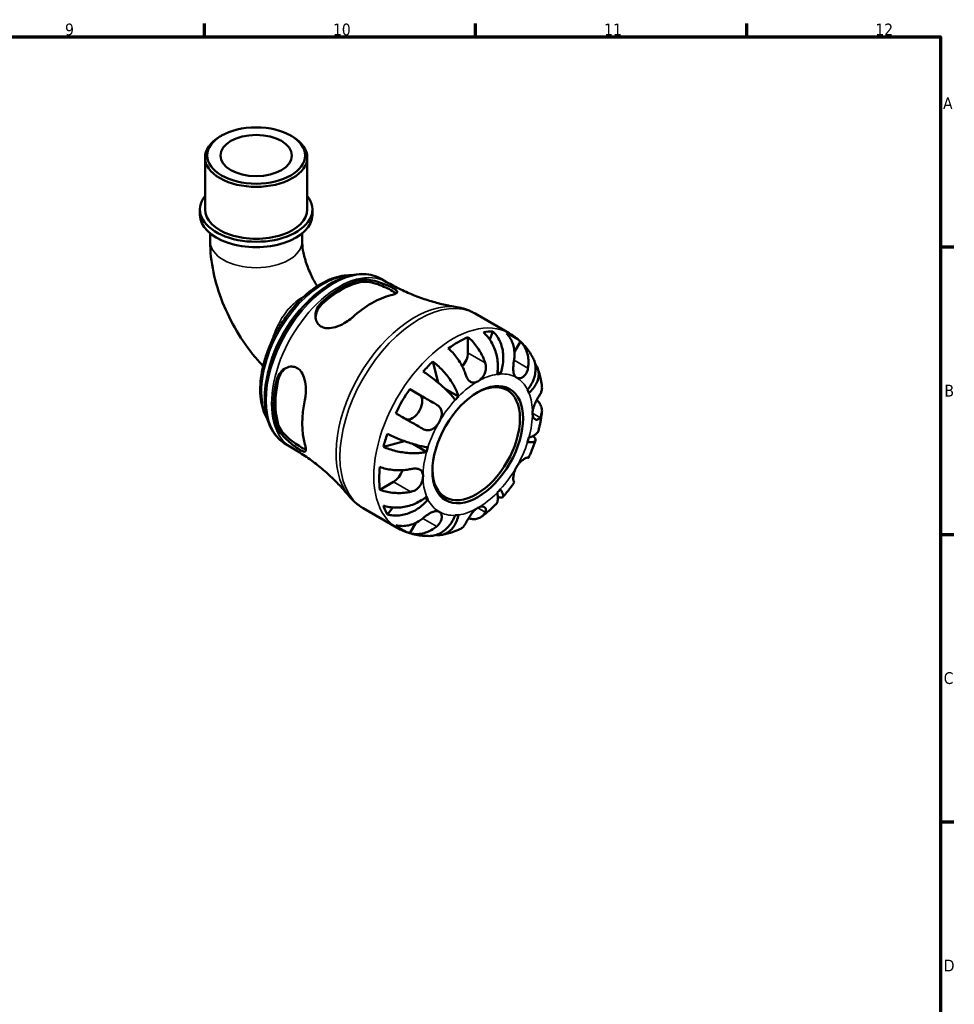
# Model space of a CAD drawing. Header units: millimetres. Extents: x 0 to 902, y -198 to 594.
# Tile 5 of 5: x 583 to 825, y 324 to 578. Entities that reach past the tile are written whole.
import ezdxf

# ---------------------------------------------------------------- set-up
doc = ezdxf.new("R2010")
doc.units = ezdxf.units.MM
for name, color, linetype, lineweight in [('Border (ANSI)', 7, 'Continuous', 70), ('Visible (ANSI)', 7, 'Continuous', 50), ('Visible Narrow (ANSI)', 7, 'Continuous', 35)]:
    doc.layers.add(name, color=color, linetype=linetype, lineweight=lineweight)
doc.styles.add('Note Text (ANSI)', font='tahoma.ttf')

# ---------------------------------------------------------------- blocks, each defined once
blk = doc.blocks.new('Borders Default Border')
at = {"layer": 'Border (ANSI)'}
for p, q in [((630.75, 574), (630.75, 577.45)), ((700.83, 574), (700.83, 577.45)), ((770.92, 574), (770.92, 577.45)), ((821, 519.75), (824.45, 519.75)), ((821, 445.5), (824.45, 445.5)), ((821, 371.25), (824.45, 371.25))]:
    blk.add_line(p, q, dxfattribs=at)
at = {"layer": 'Border (ANSI)', "flags": 128}
blk.add_lwpolyline([(20, 20), (20, 574), (821, 574), (821, 20), (20, 20)], dxfattribs=at)
at = {"layer": 'Border (ANSI)', "color": 230, "true_color": 0xff0080, "attachment_point": 7, "style": 'Note Text (ANSI)'}
for s, insert, char_height in [('9', (594.7, 574.34), 3.05), ('10', (663.96, 574.34), 3.048), ('11', (734.04, 574.4), 3.048), ('12', (804.13, 574.4), 3.048), ('A', (821.63, 555.35), 3.05), ('B', (821.99, 481.1), 3.05), ('C', (821.8, 406.8), 3.05), ('D', (821.81, 332.6), 3.05)]:
    blk.add_mtext(s, dxfattribs=dict(at, insert=insert, char_height=char_height))

msp = doc.modelspace()

# ---------------------------------------------------------------- linework, layer by layer
at = {"layer": 'Visible (ANSI)'}
for p, q in [((635.127, 548.488), (634.715, 548.249)), ((653.072, 548.488), (653.484, 548.249)), ((630.879, 529.462), (630.879, 542.886)), ((657.32, 529.462), (657.32, 542.886)), ((629.557, 528.073), (629.557, 529.462)), ((658.642, 528.073), (658.642, 529.462)), ((632.201, 523.258), (632.201, 521.234)), ((655.998, 523.258), (655.998, 521.234)), ((676.394, 511.514), (677.822, 510.691)), ((700.724, 502.522), (709.483, 497.479)), ((698.829, 496.456), (698.829, 492.375)), ((705.289, 497.935), (704.463, 495.841)), ((712.38, 495.332), (710.853, 492.687)), ((689.725, 490.144), (691.121, 484.707)), ((707.202, 486.937), (706.454, 487.368)), ((683.788, 483.029), (686.284, 481.58)), ((696.384, 481.108), (692.946, 483.087)), ((651.792, 468.791), (653.22, 467.968)), ((682.428, 469.593), (676.991, 468.087)), ((688.143, 466.834), (684.633, 468.855)), ((679.596, 459.062), (676.066, 457.029)), ((688.489, 454.525), (687.739, 454.957)), ((671.781, 452.26), (680.539, 447.217)), ((679.414, 452.449), (678.004, 450.677)), ((685.328, 448.477), (683.788, 445.808))]:
    msp.add_line(p, q, dxfattribs=at)
for centre, major_axis, ratio in [((644.099, 543.361), (-12.64, 0), 0.5758617), ((644.099, 543.361), (-9.254, 0), 0.5758617), ((701.375, 468.683), (-8.274, -14.368), 0.5780931)]:
    msp.add_ellipse(centre, major_axis=major_axis, ratio=ratio, dxfattribs=at)
for centre, major_axis, ratio, start_param, end_param in [((644.099, 542.886), (-13.22, 0), 0.5758617, 5.5016397, 10.2063236), ((644.099, 529.462), (-14.543, 0), 0.5758617, 5.8534856, 9.8544776), ((644.099, 529.462), (-13.22, 0), 0.5758617, 0, 3.1415927), ((644.099, 528.073), (-14.543, 0), 0.5758617, 0, 3.1415927), ((666.044, 489.028), (12.303, 21.364), 0.5780931, 0.4938685, 1.0730604), ((666.044, 489.028), (11.982, 20.807), 0.5780931, 0.4858806, 1.0810484), ((673.964, 484.468), (-12.676, -22.013), 0.5780931, 3.6442362, 4.2058781), ((696.284, 471.615), (14.381, 24.973), 0.5780931, 0.658216, 0.9087129), ((696.284, 471.615), (14.381, 24.973), 0.5780931, 0.3257538, 0.455777), ((696.284, 471.615), (14.381, 24.973), 0.5780931, 6.1560032, 6.4065), ((696.284, 490.909), (-1.797, -3.12), 0.5780931, 1.2267569, 2.3542608), ((696.284, 471.615), (14.381, 24.973), 0.5780931, 1.1111519, 1.2411751), ((701.375, 468.683), (9.981, 17.332), 0.5780931, 0.3587599, 0.4227708), ((666.044, 489.028), (12.303, 21.364), 0.5780931, 2.0646648, 2.6438568), ((666.044, 489.028), (11.982, 20.807), 0.5780931, 2.0566769, 2.6518447), ((700.965, 468.919), (7.985, 13.865), 0.5780931, 2.372156, 7.0526219), ((696.284, 471.615), (14.381, 24.973), 0.5780931, 1.4436142, 1.694111), ((684.484, 478.463), (1.797, 3.12), 0.5780931, 3.2058999, 6.2812516), ((701.375, 468.683), (-9.981, -17.332), 0.5780931, 4.2857507, 4.3497617), ((701.375, 468.683), (9.981, 17.332), 0.5780931, 5.8565471, 5.920558), ((673.964, 484.468), (-12.676, -22.013), 0.5780931, 5.2150325, 5.7766744), ((696.284, 471.615), (14.381, 24.973), 0.5780931, 1.8965501, 2.0265733), ((701.375, 468.683), (-9.981, -17.332), 0.5780931, 5.0711489, 5.1351598), ((701.375, 468.683), (9.981, 17.332), 0.5780931, 5.0711489, 5.1351598), ((696.284, 471.615), (14.381, 24.973), 0.5780931, 2.2290124, 2.4795092), ((679.596, 462.005), (-1.797, -3.12), 0.5780931, 0.7834645, 1.9182579), ((701.375, 468.683), (-9.981, -17.332), 0.5780931, 5.8565471, 5.920558), ((701.375, 468.683), (9.981, 17.332), 0.5780931, 4.2857507, 4.3497617), ((696.284, 471.615), (-14.381, -24.973), 0.5780931, 5.8235409, 5.9535641), ((701.375, 468.683), (-9.981, -17.332), 0.5780931, 0.3587599, 0.4227708), ((696.284, 471.615), (-14.381, -24.973), 0.5780931, 6.1560032, 6.4065)]:
    msp.add_ellipse(centre, major_axis=major_axis, ratio=ratio, start_param=start_param, end_param=end_param, dxfattribs=at)
for points, knots in [([(632.201, 521.234), (632.201, 518.558), (632.508, 515.889), (633.615, 510.606), (634.416, 507.992), (636.443, 502.894), (637.67, 500.409), (640.488, 495.661), (642.08, 493.399), (644.498, 490.495), (645.188, 489.717), (645.9, 488.966)], [3.1415927, 3.1415927, 3.1415927, 3.1415927, 3.410387, 3.410387, 3.6791813, 3.6791813, 3.9479756, 3.9479756, 4.2167699, 4.2167699, 4.3190831, 4.3190831, 4.3190831, 4.3190831]), ([(655.998, 521.234), (655.998, 520.592), (656.058, 519.806), (656.359, 517.978), (656.614, 516.923), (657.327, 514.722), (657.785, 513.576), (658.791, 511.483), (659.315, 510.533), (659.883, 509.622)], [3.14159265, 3.14159265, 3.14159265, 3.14159265, 3.34922836, 3.34922836, 3.5731642, 3.5731642, 3.79710004, 3.79710004, 3.98655824, 3.98655824, 3.98655824, 3.98655824]), ([(668.6, 512.424), (667.836, 512.453), (667.051, 512.397), (665.414, 512.116), (664.561, 511.883), (662.829, 511.242), (661.95, 510.832), (660.197, 509.849), (659.323, 509.275), (657.604, 507.981), (656.76, 507.261), (655.122, 505.696), (654.329, 504.852), (652.811, 503.06), (652.087, 502.114), (650.725, 500.142), (650.087, 499.117), (648.911, 497.015), (648.373, 495.937), (647.412, 493.753), (646.988, 492.647), (646.266, 490.434), (645.967, 489.327), (645.503, 487.138), (645.338, 486.055), (645.149, 483.942), (645.126, 482.911), (645.223, 480.928), (645.345, 479.975), (645.734, 478.179), (646.001, 477.335), (646.554, 476.059), (646.798, 475.589), (647.07, 475.148)], [7.3669746, 7.3669746, 7.3669746, 7.3669746, 7.5183277, 7.5183277, 7.6780318, 7.6780318, 7.8410908, 7.8410908, 8.0053292, 8.0053292, 8.1695987, 8.1695987, 8.3335325, 8.3335325, 8.4971157, 8.4971157, 8.6604561, 8.6604561, 8.823741, 8.823741, 8.9871163, 8.9871163, 9.1507583, 9.1507583, 9.3147728, 9.3147728, 9.4791016, 9.4791016, 9.6432847, 9.6432847, 9.8058934, 9.8058934, 9.9084041, 9.9084041, 9.9084041, 9.9084041]), ([(676.394, 511.514), (675.074, 512.274), (673.561, 512.691), (670.275, 512.827), (668.491, 512.512), (664.791, 511.165), (662.87, 510.095), (659.135, 507.316), (657.322, 505.602), (653.994, 501.719), (652.478, 499.552), (649.886, 494.981), (648.81, 492.577), (647.202, 487.761), (646.671, 485.35), (646.221, 480.746), (646.303, 478.555), (647.107, 474.629), (647.825, 472.887), (649.657, 470.358), (650.65, 469.448), (651.792, 468.791)], [5.4997209, 5.4997209, 5.4997209, 5.4997209, 5.7929356, 5.7929356, 6.1019464, 6.1019464, 6.4276795, 6.4276795, 6.7555425, 6.7555425, 7.0820997, 7.0820997, 7.4080963, 7.4080963, 7.7347334, 7.7347334, 8.0626536, 8.0626536, 8.3877728, 8.3877728, 8.6413135, 8.6413135, 8.6413135, 8.6413135]), ([(671.022, 511.211), (671.171, 511.245), (671.327, 511.272), (672, 511.353), (672.572, 511.341), (673.85, 511.185), (674.561, 511.027), (675.933, 510.628), (676.59, 510.397), (677.715, 509.954), (678.183, 509.753), (679.027, 509.362), (679.388, 509.179), (680.052, 508.799), (680.306, 508.616), (680.622, 508.25), (680.626, 508.075), (680.318, 507.759), (680.029, 507.614), (679.411, 507.411), (679.189, 507.348), (678.942, 507.288)], [-1.9566469, -1.9566469, -1.9566469, -1.9566469, -1.8907363, -1.8907363, -1.685466, -1.685466, -1.4592397, -1.4592397, -1.2519448, -1.2519448, -1.0855647, -1.0855647, -0.9191225, -0.9191225, -0.710223, -0.710223, -0.4527267, -0.4527267, -0.2140161, -0.2140161, -0.1042525, -0.1042525, -0.1042525, -0.1042525]), ([(671.022, 510.662), (671.539, 510.776), (672.187, 510.8), (673.596, 510.651), (674.357, 510.479), (675.742, 510.056), (676.464, 509.785), (677.813, 509.192), (678.441, 508.873), (679.443, 508.295), (679.869, 508.008), (680.164, 507.741), (680.178, 507.728), (680.192, 507.716)], [0.8533073, 0.8533073, 0.8533073, 0.8533073, 1.0825565, 1.0825565, 1.3118057, 1.3118057, 1.5244244, 1.5244244, 1.7370432, 1.7370432, 1.9496619, 1.9496619, 1.9602936, 1.9602936, 1.9602936, 1.9602936]), ([(677.822, 510.691), (679.016, 510.004), (680.236, 509.361), (682.7, 508.178), (683.944, 507.637), (686.431, 506.664), (687.672, 506.23), (690.125, 505.471), (691.336, 505.146), (693.704, 504.595), (694.86, 504.371), (695.977, 504.192)], [5.49972085, 5.49972085, 5.49972085, 5.49972085, 5.54305198, 5.54305198, 5.5863831, 5.5863831, 5.62971422, 5.62971422, 5.67304534, 5.67304534, 5.71637647, 5.71637647, 5.71637647, 5.71637647]), ([(668.986, 501.555), (668.82, 501.404), (668.645, 501.256), (667.968, 500.719), (667.422, 500.354), (666.127, 499.627), (665.365, 499.291), (663.893, 498.852), (663.182, 498.737), (662.011, 498.783), (661.54, 498.884), (660.738, 499.254), (660.411, 499.503), (659.841, 500.179), (659.632, 500.617), (659.385, 501.678), (659.397, 502.312), (659.7, 503.592), (660.008, 504.236), (660.635, 505.046), (660.841, 505.27), (661.066, 505.477)], [-1.976537, -1.976537, -1.976537, -1.976537, -1.9030487, -1.9030487, -1.7054356, -1.7054356, -1.457634, -1.457634, -1.2250225, -1.2250225, -1.0491036, -1.0491036, -0.8871083, -0.8871083, -0.6981528, -0.6981528, -0.4672574, -0.4672574, -0.2235738, -0.2235738, -0.1232095, -0.1232095, -0.1232095, -0.1232095]), ([(659.438, 501.643), (659.476, 502.156), (659.606, 502.694), (660.114, 503.848), (660.55, 504.448), (661.066, 504.928)], [0.47263663, 0.47263663, 0.47263663, 0.47263663, 0.65448666, 0.65448666, 0.88373584, 0.88373584, 0.88373584, 0.88373584]), ([(700.724, 502.522), (700.431, 502.691), (700.131, 502.849), (699.521, 503.142), (699.211, 503.277), (698.581, 503.524), (698.262, 503.635), (697.618, 503.835), (697.293, 503.922), (696.638, 504.075), (696.308, 504.139), (695.977, 504.192)], [5.49972085, 5.49972085, 5.49972085, 5.49972085, 5.54305198, 5.54305198, 5.5863831, 5.5863831, 5.62971422, 5.62971422, 5.67304534, 5.67304534, 5.71637647, 5.71637647, 5.71637647, 5.71637647]), ([(698.829, 496.456), (699.236, 496.126), (699.632, 495.752), (700.346, 494.997), (700.728, 494.546), (701.439, 493.584), (701.769, 493.073), (702.326, 492.106), (702.603, 491.561), (703.017, 490.601), (703.172, 490.191), (703.301, 489.8)], [0.17075309, 0.17075309, 0.17075309, 0.17075309, 0.33215152, 0.33215152, 0.49888818, 0.49888818, 0.66562485, 0.66562485, 0.83351137, 0.83351137, 0.95687373, 0.95687373, 0.95687373, 0.95687373]), ([(706.366, 486.856), (706.465, 487.355), (706.534, 487.923), (706.578, 489.088), (706.553, 489.685), (706.434, 490.78), (706.33, 491.379), (706.033, 492.556), (705.84, 493.134), (705.423, 494.158), (705.162, 494.697), (704.569, 495.709), (704.238, 496.182), (703.597, 496.969), (703.23, 497.358), (702.842, 497.698)], [4.0142509, 4.0142509, 4.0142509, 4.0142509, 4.1819549, 4.1819549, 4.3496588, 4.3496588, 4.5167189, 4.5167189, 4.6837789, 4.6837789, 4.8504333, 4.8504333, 5.0170876, 5.0170876, 5.1791816, 5.1791816, 5.1791816, 5.1791816]), ([(705.289, 497.935), (705.654, 497.593), (705.989, 497.201), (706.554, 496.406), (706.834, 495.929), (707.304, 494.905), (707.494, 494.359), (707.767, 493.321), (707.875, 492.735), (707.989, 491.54), (707.995, 490.932), (707.926, 489.818), (707.845, 489.211), (707.583, 488.025), (707.403, 487.446), (707.202, 486.937)], [0.1707461, 0.1707461, 0.1707461, 0.1707461, 0.33284, 0.33284, 0.4994944, 0.4994944, 0.6661487, 0.6661487, 0.8332087, 0.8332087, 1.0002688, 1.0002688, 1.1679728, 1.1679728, 1.3356767, 1.3356767, 1.3356767, 1.3356767]), ([(710.756, 490.522), (710.82, 490.932), (710.861, 491.362), (710.888, 492.364), (710.847, 492.933), (710.686, 493.938), (710.552, 494.467), (710.178, 495.462), (709.939, 495.928), (709.435, 496.703), (709.127, 497.085), (708.78, 497.421)], [4.42788405, 4.42788405, 4.42788405, 4.42788405, 4.5512464, 4.5512464, 4.71913293, 4.71913293, 4.88586959, 4.88586959, 5.05260626, 5.05260626, 5.21400469, 5.21400469, 5.21400469, 5.21400469]), ([(715.556, 491.266), (715.279, 491.758), (714.977, 492.242), (714.319, 493.185), (713.964, 493.644), (713.199, 494.527), (712.791, 494.952), (711.923, 495.759), (711.465, 496.14), (710.504, 496.851), (710.002, 497.18), (709.483, 497.479)], [5.1684042, 5.1684042, 5.1684042, 5.1684042, 5.23466753, 5.23466753, 5.30093086, 5.30093086, 5.36719419, 5.36719419, 5.43345752, 5.43345752, 5.49972085, 5.49972085, 5.49972085, 5.49972085]), ([(698.21, 486.868), (698.081, 487.259), (697.926, 487.67), (697.512, 488.629), (697.235, 489.175), (696.678, 490.141), (696.348, 490.652), (695.637, 491.614), (695.255, 492.066), (694.541, 492.82), (694.144, 493.194), (693.738, 493.524)], [4.42788405, 4.42788405, 4.42788405, 4.42788405, 4.5512464, 4.5512464, 4.71913293, 4.71913293, 4.88586959, 4.88586959, 5.05260626, 5.05260626, 5.21400469, 5.21400469, 5.21400469, 5.21400469]), ([(712.38, 495.332), (712.727, 494.996), (713.035, 494.613), (713.539, 493.838), (713.778, 493.373), (714.152, 492.378), (714.286, 491.849), (714.447, 490.843), (714.488, 490.275), (714.461, 489.273), (714.42, 488.843), (714.356, 488.433)], [0.17075309, 0.17075309, 0.17075309, 0.17075309, 0.33215152, 0.33215152, 0.49888818, 0.49888818, 0.66562485, 0.66562485, 0.83351137, 0.83351137, 0.95687373, 0.95687373, 0.95687373, 0.95687373]), ([(714.261, 482.841), (714.601, 483.269), (714.935, 483.759), (715.495, 484.771), (715.723, 485.293), (716.05, 486.257), (716.18, 486.786), (716.319, 487.834), (716.329, 488.353), (716.253, 489.276), (716.16, 489.765), (715.89, 490.597), (715.733, 490.949), (715.556, 491.265)], [4.0142509, 4.0142509, 4.0142509, 4.0142509, 4.18195485, 4.18195485, 4.34965881, 4.34965881, 4.51671888, 4.51671888, 4.68377895, 4.68377895, 4.85043327, 4.85043327, 4.98324926, 4.98324926, 4.98324926, 4.98324926]), ([(649.338, 485.163), (649.382, 485.361), (649.437, 485.553), (649.702, 486.327), (649.998, 486.857), (650.771, 487.807), (651.263, 488.207), (652.295, 488.721), (652.823, 488.853), (653.769, 488.836), (654.178, 488.738), (654.94, 488.352), (655.279, 488.071), (655.942, 487.272), (656.228, 486.723), (656.706, 485.364), (656.86, 484.526), (656.983, 482.881), (656.965, 482.075), (656.833, 480.954), (656.777, 480.612), (656.706, 480.285)], [-1.9566469, -1.9566469, -1.9566469, -1.9566469, -1.8907363, -1.8907363, -1.685466, -1.685466, -1.4592397, -1.4592397, -1.2519448, -1.2519448, -1.0855647, -1.0855647, -0.9191225, -0.9191225, -0.710223, -0.710223, -0.4527267, -0.4527267, -0.2140161, -0.2140161, -0.1042525, -0.1042525, -0.1042525, -0.1042525]), ([(649.813, 485.437), (649.971, 486.125), (650.274, 486.803), (651.022, 487.826), (651.427, 488.21), (651.856, 488.501)], [0.85330732, 0.85330732, 0.85330732, 0.85330732, 1.0825565, 1.0825565, 1.26564699, 1.26564699, 1.26564699, 1.26564699]), ([(689.725, 490.144), (690.154, 489.828), (690.584, 489.476), (691.374, 488.774), (691.806, 488.359), (692.637, 487.485), (693.037, 487.025), (693.732, 486.162), (694.091, 485.679), (694.746, 484.708), (695.042, 484.22), (695.526, 483.335), (695.759, 482.857), (696.138, 481.936), (696.285, 481.493), (696.384, 481.108)], [0.1707461, 0.1707461, 0.1707461, 0.1707461, 0.33284, 0.33284, 0.4994944, 0.4994944, 0.6661487, 0.6661487, 0.8332087, 0.8332087, 1.0002688, 1.0002688, 1.1679728, 1.1679728, 1.3356767, 1.3356767, 1.3356767, 1.3356767]), ([(703.301, 489.8), (703.302, 489.796), (703.304, 489.792), (703.367, 489.597), (703.415, 489.401), (703.475, 489.023), (703.49, 488.843), (703.495, 488.441), (703.478, 488.219), (703.377, 487.615), (703.255, 487.244), (702.888, 486.497), (702.636, 486.137), (702.046, 485.496), (701.712, 485.228), (701.375, 485.034)], [-0.58332629, -0.58332629, -0.58332629, -0.58332629, -0.58206847, -0.58206847, -0.51861604, -0.51861604, -0.4628074, -0.4628074, -0.39473272, -0.39473272, -0.27692423, -0.27692423, -0.14288351, -0.14288351, 0, 0, 0, 0]), ([(711.375, 486.003), (711.245, 486.079), (711.13, 486.178), (710.925, 486.43), (710.837, 486.585), (710.67, 487.014), (710.608, 487.309), (710.546, 487.951), (710.542, 488.289), (710.567, 488.893), (710.585, 489.147), (710.635, 489.651), (710.665, 489.899), (710.717, 490.271), (710.736, 490.398), (710.756, 490.522)], [0, 0, 0, 0, 0.07774953, 0.07774953, 0.16081914, 0.16081914, 0.27783798, 0.27783798, 0.3882896, 0.3882896, 0.46542959, 0.46542959, 0.54035429, 0.54035429, 0.57953204, 0.57953204, 0.57953204, 0.57953204]), ([(714.356, 488.433), (714.335, 488.301), (714.308, 488.17), (714.218, 487.812), (714.142, 487.592), (713.951, 487.17), (713.835, 486.971), (713.519, 486.545), (713.308, 486.341), (712.795, 485.99), (712.492, 485.876), (711.897, 485.81), (711.613, 485.865), (711.375, 486.003)], [-0.58004807, -0.58004807, -0.58004807, -0.58004807, -0.5384523, -0.5384523, -0.46383793, -0.46383793, -0.3862639, -0.3862639, -0.27840269, -0.27840269, -0.14277912, -0.14277912, 0, 0, 0, 0]), ([(716.163, 489.664), (716.246, 489.555), (716.323, 489.447), (716.609, 489.002), (716.797, 488.613), (717.047, 487.8), (717.111, 487.375), (717.127, 486.584), (717.082, 486.144), (716.867, 485.264), (716.696, 484.825), (716.292, 484.034), (716.02, 483.609), (715.369, 482.796), (714.99, 482.408), (714.607, 482.073)], [0.2794445, 0.2794445, 0.2794445, 0.2794445, 0.33284, 0.33284, 0.4994944, 0.4994944, 0.6661487, 0.6661487, 0.8332087, 0.8332087, 1.0002688, 1.0002688, 1.1679728, 1.1679728, 1.3356767, 1.3356767, 1.3356767, 1.3356767]), ([(717.955, 483.733), (717.916, 484.047), (717.87, 484.361), (717.766, 484.988), (717.707, 485.301), (717.576, 485.925), (717.504, 486.237), (717.345, 486.858), (717.258, 487.168), (717.07, 487.785), (716.968, 488.092), (716.858, 488.398)], [4.84695925, 4.84695925, 4.84695925, 4.84695925, 4.88621905, 4.88621905, 4.92547885, 4.92547885, 4.96473866, 4.96473866, 5.00399846, 5.00399846, 5.04325827, 5.04325827, 5.04325827, 5.04325827]), ([(695.548, 480.226), (695.347, 480.504), (695.089, 480.83), (694.492, 481.522), (694.153, 481.887), (693.482, 482.574), (693.088, 482.959), (692.249, 483.736), (691.804, 484.129), (690.966, 484.841), (690.495, 485.225), (689.541, 485.971), (689.058, 486.331), (688.192, 486.952), (687.73, 487.27), (687.279, 487.564)], [4.0142509, 4.0142509, 4.0142509, 4.0142509, 4.1819549, 4.1819549, 4.3496588, 4.3496588, 4.5167189, 4.5167189, 4.6837789, 4.6837789, 4.8504333, 4.8504333, 5.0170876, 5.0170876, 5.1791816, 5.1791816, 5.1791816, 5.1791816]), ([(701.375, 485.034), (701.168, 484.915), (700.962, 484.825), (700.539, 484.704), (700.324, 484.681), (699.822, 484.727), (699.549, 484.841), (699.127, 485.183), (698.968, 485.36), (698.73, 485.707), (698.643, 485.854), (698.488, 486.157), (698.418, 486.311), (698.303, 486.6), (698.255, 486.732), (698.21, 486.868)], [0, 0, 0, 0, 0.08783311, 0.08783311, 0.18435408, 0.18435408, 0.32279749, 0.32279749, 0.41754463, 0.41754463, 0.47774931, 0.47774931, 0.53276241, 0.53276241, 0.57681269, 0.57681269, 0.57681269, 0.57681269]), ([(717.443, 481.593), (717.588, 481.825), (717.711, 482.074), (717.92, 482.672), (717.977, 483.023), (717.979, 483.471), (717.971, 483.601), (717.955, 483.733)], [4.42788405, 4.42788405, 4.42788405, 4.42788405, 4.5512464, 4.5512464, 4.71913293, 4.71913293, 4.78439088, 4.78439088, 4.78439088, 4.78439088]), ([(683.788, 483.029), (684.253, 482.761), (684.738, 482.481), (685.663, 481.948), (686.186, 481.646), (687.235, 481.04), (687.761, 480.736), (688.713, 480.186), (689.226, 479.89), (690.081, 479.395), (690.433, 479.192), (690.756, 479.005)], [0.17075309, 0.17075309, 0.17075309, 0.17075309, 0.33215152, 0.33215152, 0.49888818, 0.49888818, 0.66562485, 0.66562485, 0.83351137, 0.83351137, 0.95687373, 0.95687373, 0.95687373, 0.95687373]), ([(715.517, 476.827), (715.517, 477.056), (715.54, 477.297), (715.634, 477.818), (715.709, 478.096), (715.946, 478.805), (716.133, 479.232), (716.478, 479.929), (716.624, 480.201), (716.875, 480.647), (716.979, 480.825), (717.179, 481.163), (717.274, 481.32), (717.39, 481.507), (717.417, 481.551), (717.443, 481.593)], [-2.49913258, -2.49913258, -2.49913258, -2.49913258, -2.41505436, -2.41505436, -2.32384732, -2.32384732, -2.1841143, -2.1841143, -2.08674766, -2.08674766, -2.01440674, -2.01440674, -1.93994266, -1.93994266, -1.91637503, -1.91637503, -1.91637503, -1.91637503]), ([(690.756, 479.005), (690.86, 478.945), (690.96, 478.879), (691.225, 478.682), (691.378, 478.54), (691.648, 478.22), (691.762, 478.041), (691.974, 477.58), (692.045, 477.289), (692.094, 476.591), (692.041, 476.183), (691.802, 475.333), (691.613, 474.898), (691.375, 474.486)], [-0.58004807, -0.58004807, -0.58004807, -0.58004807, -0.5384523, -0.5384523, -0.46383793, -0.46383793, -0.3862639, -0.3862639, -0.27840269, -0.27840269, -0.14277912, -0.14277912, 0, 0, 0, 0]), ([(716.627, 480.202), (716.895, 479.953), (717.123, 479.694), (717.513, 479.149), (717.693, 478.814), (717.927, 478.129), (717.98, 477.779), (717.977, 477.137), (717.92, 476.785), (717.711, 476.188), (717.588, 475.938), (717.443, 475.706)], [0.19206451, 0.19206451, 0.19206451, 0.19206451, 0.33215152, 0.33215152, 0.49888818, 0.49888818, 0.66562485, 0.66562485, 0.83351137, 0.83351137, 0.95687373, 0.95687373, 0.95687373, 0.95687373]), ([(687.156, 472.77), (686.833, 472.957), (686.481, 473.16), (685.626, 473.654), (685.113, 473.951), (684.161, 474.501), (683.635, 474.804), (682.586, 475.41), (682.063, 475.712), (681.138, 476.245), (680.653, 476.525), (680.188, 476.793)], [4.42788405, 4.42788405, 4.42788405, 4.42788405, 4.5512464, 4.5512464, 4.71913293, 4.71913293, 4.88586959, 4.88586959, 5.05260626, 5.05260626, 5.21400469, 5.21400469, 5.21400469, 5.21400469]), ([(717.443, 475.706), (717.39, 475.621), (717.333, 475.543), (717.185, 475.371), (717.09, 475.288), (716.884, 475.16), (716.772, 475.12), (716.494, 475.089), (716.331, 475.129), (715.991, 475.342), (715.826, 475.544), (715.585, 476.091), (715.517, 476.438), (715.517, 476.827)], [-0.57647647, -0.57647647, -0.57647647, -0.57647647, -0.52968676, -0.52968676, -0.46054026, -0.46054026, -0.38562403, -0.38562403, -0.27730827, -0.27730827, -0.14258086, -0.14258086, 0, 0, 0, 0]), ([(717.071, 472.373), (717.152, 472.689), (717.229, 473.004), (717.375, 473.637), (717.444, 473.954), (717.572, 474.589), (717.631, 474.906), (717.741, 475.542), (717.791, 475.86), (717.883, 476.497), (717.923, 476.815), (717.96, 477.134)], [4.37516553, 4.37516553, 4.37516553, 4.37516553, 4.41479536, 4.41479536, 4.4544252, 4.4544252, 4.49405504, 4.49405504, 4.53368488, 4.53368488, 4.57331471, 4.57331471, 4.57331471, 4.57331471]), ([(656.706, 468.774), (656.754, 468.61), (656.795, 468.455), (656.921, 467.92), (656.965, 467.606), (656.947, 467.079), (656.857, 466.913), (656.5, 466.832), (656.244, 466.902), (655.617, 467.217), (655.294, 467.411), (654.571, 467.894), (654.191, 468.165), (653.32, 468.828), (652.835, 469.221), (651.792, 470.147), (651.248, 470.685), (650.29, 471.81), (649.885, 472.398), (649.496, 473.201), (649.405, 473.43), (649.338, 473.652)], [-1.976537, -1.976537, -1.976537, -1.976537, -1.9030487, -1.9030487, -1.7054356, -1.7054356, -1.457634, -1.457634, -1.2250225, -1.2250225, -1.0491036, -1.0491036, -0.8871083, -0.8871083, -0.6981528, -0.6981528, -0.4672574, -0.4672574, -0.2235738, -0.2235738, -0.1232095, -0.1232095, -0.1232095, -0.1232095]), ([(656.957, 467.456), (656.937, 467.462), (656.916, 467.469), (656.534, 467.59), (656.071, 467.813), (655.57, 468.102), (655.069, 468.391), (654.478, 468.774), (653.29, 469.645), (652.693, 470.134), (651.635, 471.124), (651.106, 471.697), (650.274, 472.845), (649.971, 473.42), (649.813, 473.926)], [-0.2249134, -0.2249134, -0.2249134, -0.2249134, -0.2126187, -0.2126187, 0, 0, 0, 0.2126187, 0.2126187, 0.4252375, 0.4252375, 0.6544867, 0.6544867, 0.8837358, 0.8837358, 0.8837358, 0.8837358]), ([(691.375, 474.486), (691.245, 474.262), (691.102, 474.046), (690.782, 473.626), (690.604, 473.426), (690.149, 472.995), (689.864, 472.789), (689.277, 472.503), (688.983, 472.42), (688.472, 472.378), (688.262, 472.389), (687.85, 472.467), (687.651, 472.53), (687.354, 472.662), (687.254, 472.713), (687.156, 472.77)], [0, 0, 0, 0, 0.07774953, 0.07774953, 0.16081914, 0.16081914, 0.27783798, 0.27783798, 0.3882896, 0.3882896, 0.46542959, 0.46542959, 0.54035429, 0.54035429, 0.57953204, 0.57953204, 0.57953204, 0.57953204]), ([(678.004, 471.499), (678.484, 471.257), (678.991, 471.016), (679.962, 470.577), (680.516, 470.339), (681.639, 469.886), (682.207, 469.67), (683.243, 469.3), (683.805, 469.111), (684.897, 468.772), (685.427, 468.622), (686.356, 468.382), (686.842, 468.27), (687.738, 468.097), (688.149, 468.036), (688.489, 468)], [0.1707461, 0.1707461, 0.1707461, 0.1707461, 0.33284, 0.33284, 0.4994944, 0.4994944, 0.6661487, 0.6661487, 0.8332087, 0.8332087, 1.0002688, 1.0002688, 1.1679728, 1.1679728, 1.3356767, 1.3356767, 1.3356767, 1.3356767]), ([(715.631, 470.907), (715.777, 470.773), (715.907, 470.64), (716.16, 470.331), (716.253, 470.166), (716.329, 469.896), (716.319, 469.767), (716.18, 469.558), (716.05, 469.477), (715.723, 469.37), (715.495, 469.333), (714.935, 469.313), (714.601, 469.33), (714.261, 469.366)], [0.38588144, 0.38588144, 0.38588144, 0.38588144, 0.49949435, 0.49949435, 0.66614868, 0.66614868, 0.83320875, 0.83320875, 1.00026882, 1.00026882, 1.16797277, 1.16797277, 1.33567673, 1.33567673, 1.33567673, 1.33567673]), ([(714.607, 470.532), (714.99, 470.638), (715.369, 470.776), (716.02, 471.099), (716.292, 471.284), (716.696, 471.653), (716.867, 471.871), (717.015, 472.192), (717.047, 472.282), (717.07, 472.373)], [4.0142509, 4.0142509, 4.0142509, 4.0142509, 4.18195485, 4.18195485, 4.34965881, 4.34965881, 4.51671888, 4.51671888, 4.57987548, 4.57987548, 4.57987548, 4.57987548]), ([(688.143, 466.834), (687.76, 466.728), (687.303, 466.634), (686.317, 466.504), (685.788, 466.467), (684.78, 466.446), (684.21, 466.458), (683.042, 466.541), (682.444, 466.611), (681.349, 466.782), (680.751, 466.898), (679.578, 467.18), (679.003, 467.346), (678, 467.679), (677.48, 467.875), (676.991, 468.087)], [4.0142509, 4.0142509, 4.0142509, 4.0142509, 4.1819549, 4.1819549, 4.3496588, 4.3496588, 4.5167189, 4.5167189, 4.6837789, 4.6837789, 4.8504333, 4.8504333, 5.0170876, 5.0170876, 5.1791816, 5.1791816, 5.1791816, 5.1791816]), ([(714.476, 465.237), (714.615, 465.532), (714.751, 465.828), (715.015, 466.424), (715.143, 466.723), (715.393, 467.323), (715.515, 467.624), (715.75, 468.229), (715.864, 468.532), (716.084, 469.141), (716.191, 469.446), (716.293, 469.752)], [4.07012401, 4.07012401, 4.07012401, 4.07012401, 4.10904643, 4.10904643, 4.14796885, 4.14796885, 4.18689128, 4.18689128, 4.2258137, 4.2258137, 4.26473612, 4.26473612, 4.26473612, 4.26473612]), ([(667.954, 455.528), (667.238, 456.405), (666.464, 457.292), (664.799, 459.064), (663.91, 459.948), (662.022, 461.688), (661.024, 462.545), (658.934, 464.206), (657.842, 465.011), (655.581, 466.549), (654.414, 467.281), (653.22, 467.968)], [2.14147258, 2.14147258, 2.14147258, 2.14147258, 2.18480371, 2.18480371, 2.22813483, 2.22813483, 2.27146595, 2.27146595, 2.31479708, 2.31479708, 2.3581282, 2.3581282, 2.3581282, 2.3581282]), ([(676.066, 462.915), (676.556, 462.729), (677.078, 462.573), (678.089, 462.333), (678.671, 462.229), (679.86, 462.095), (680.468, 462.064), (681.583, 462.065), (682.194, 462.098), (683.232, 462.219), (683.665, 462.289), (684.068, 462.373)], [0.17075309, 0.17075309, 0.17075309, 0.17075309, 0.33215152, 0.33215152, 0.49888818, 0.49888818, 0.66562485, 0.66562485, 0.83351137, 0.83351137, 0.95687373, 0.95687373, 0.95687373, 0.95687373]), ([(711.375, 462.88), (711.505, 463.104), (711.648, 463.32), (711.966, 463.74), (712.141, 463.942), (712.575, 464.386), (712.834, 464.606), (713.314, 464.954), (713.53, 465.083), (713.846, 465.237), (713.96, 465.28), (714.15, 465.331), (714.225, 465.339), (714.311, 465.329), (714.336, 465.321), (714.356, 465.309)], [0, 0, 0, 0, 0.07774953, 0.07774953, 0.16081914, 0.16081914, 0.27783798, 0.27783798, 0.3882896, 0.3882896, 0.46542959, 0.46542959, 0.54035429, 0.54035429, 0.57953204, 0.57953204, 0.57953204, 0.57953204]), ([(714.356, 465.309), (714.42, 465.271), (714.461, 465.247), (714.488, 465.229), (714.447, 465.252), (714.352, 465.306), (714.335, 465.315), (714.317, 465.326)], [4.42788405, 4.42788405, 4.42788405, 4.42788405, 4.5512464, 4.5512464, 4.71913293, 4.71913293, 4.74980601, 4.74980601, 4.74980601, 4.74980601]), ([(684.068, 462.373), (684.217, 462.404), (684.364, 462.429), (684.724, 462.479), (684.933, 462.497), (685.35, 462.503), (685.555, 462.49), (686.021, 462.412), (686.262, 462.328), (686.717, 462.048), (686.905, 461.833), (687.168, 461.273), (687.233, 460.928), (687.233, 460.539)], [-0.57647647, -0.57647647, -0.57647647, -0.57647647, -0.52968676, -0.52968676, -0.46054026, -0.46054026, -0.38562403, -0.38562403, -0.27730827, -0.27730827, -0.14258086, -0.14258086, 0, 0, 0, 0]), ([(687.233, 460.539), (687.233, 460.31), (687.21, 460.068), (687.113, 459.549), (687.035, 459.274), (686.766, 458.582), (686.539, 458.179), (686.043, 457.569), (685.812, 457.346), (685.366, 457.012), (685.164, 456.89), (684.738, 456.683), (684.514, 456.6), (684.213, 456.519), (684.141, 456.502), (684.068, 456.487)], [-2.49913258, -2.49913258, -2.49913258, -2.49913258, -2.41505436, -2.41505436, -2.32384732, -2.32384732, -2.1841143, -2.1841143, -2.08674766, -2.08674766, -2.01440674, -2.01440674, -1.93994266, -1.93994266, -1.91637503, -1.91637503, -1.91637503, -1.91637503]), ([(710.756, 459.074), (710.735, 459.086), (710.715, 459.106), (710.662, 459.18), (710.632, 459.251), (710.584, 459.445), (710.565, 459.568), (710.542, 459.921), (710.547, 460.168), (710.614, 460.799), (710.69, 461.193), (710.95, 462.032), (711.137, 462.467), (711.375, 462.88)], [-0.58004807, -0.58004807, -0.58004807, -0.58004807, -0.5384523, -0.5384523, -0.46383793, -0.46383793, -0.3862639, -0.3862639, -0.27840269, -0.27840269, -0.14277912, -0.14277912, 0, 0, 0, 0]), ([(707.875, 455.172), (708.089, 455.413), (708.3, 455.658), (708.717, 456.153), (708.922, 456.403), (709.328, 456.909), (709.528, 457.165), (709.923, 457.681), (710.118, 457.942), (710.501, 458.468), (710.69, 458.734), (710.876, 459.002)], [3.58926113, 3.58926113, 3.58926113, 3.58926113, 3.62818263, 3.62818263, 3.66710412, 3.66710412, 3.70602562, 3.70602562, 3.74494712, 3.74494712, 3.78386862, 3.78386862, 3.78386862, 3.78386862]), ([(710.876, 459.002), (710.876, 459.002), (710.875, 459.003), (710.861, 459.011), (710.82, 459.036), (710.756, 459.074)], [0.80819257, 0.80819257, 0.80819257, 0.80819257, 0.83351137, 0.83351137, 0.95687373, 0.95687373, 0.95687373, 0.95687373]), ([(667.954, 455.528), (668.166, 455.268), (668.387, 455.016), (668.847, 454.526), (669.086, 454.288), (669.582, 453.831), (669.839, 453.611), (670.368, 453.191), (670.64, 452.99), (671.2, 452.609), (671.487, 452.429), (671.781, 452.26)], [2.14147258, 2.14147258, 2.14147258, 2.14147258, 2.18480371, 2.18480371, 2.22813483, 2.22813483, 2.27146595, 2.27146595, 2.31479708, 2.31479708, 2.3581282, 2.3581282, 2.3581282, 2.3581282]), ([(684.068, 456.487), (683.665, 456.403), (683.232, 456.333), (682.194, 456.212), (681.583, 456.179), (680.468, 456.178), (679.86, 456.208), (678.671, 456.343), (678.089, 456.447), (677.078, 456.687), (676.556, 456.843), (676.066, 457.029)], [4.42788405, 4.42788405, 4.42788405, 4.42788405, 4.5512464, 4.5512464, 4.71913293, 4.71913293, 4.88586959, 4.88586959, 5.05260626, 5.05260626, 5.21400469, 5.21400469, 5.21400469, 5.21400469]), ([(676.991, 452.922), (677.48, 452.757), (678, 452.634), (679.003, 452.474), (679.578, 452.424), (680.751, 452.417), (681.349, 452.461), (682.444, 452.612), (683.042, 452.734), (684.21, 453.065), (684.78, 453.274), (685.788, 453.718), (686.317, 453.995), (687.303, 454.614), (687.76, 454.958), (688.143, 455.292)], [0.1707461, 0.1707461, 0.1707461, 0.1707461, 0.33284, 0.33284, 0.4994944, 0.4994944, 0.6661487, 0.6661487, 0.8332087, 0.8332087, 1.0002688, 1.0002688, 1.1679728, 1.1679728, 1.3356767, 1.3356767, 1.3356767, 1.3356767]), ([(705.993, 453.188), (706.061, 453.255), (706.125, 453.329), (706.33, 453.621), (706.434, 453.879), (706.553, 454.417), (706.578, 454.746), (706.534, 455.474), (706.465, 455.873), (706.366, 456.258)], [0.76929191, 0.76929191, 0.76929191, 0.76929191, 0.83320875, 0.83320875, 1.00026882, 1.00026882, 1.16797277, 1.16797277, 1.33567673, 1.33567673, 1.33567673, 1.33567673]), ([(707.202, 457.14), (707.403, 456.862), (707.583, 456.58), (707.845, 456.082), (707.926, 455.865), (707.995, 455.525), (707.989, 455.371), (707.875, 455.142), (707.767, 455.068), (707.494, 454.996), (707.304, 454.992), (706.913, 455.053), (706.737, 455.096), (706.553, 455.153)], [4.0142509, 4.0142509, 4.0142509, 4.0142509, 4.18195485, 4.18195485, 4.34965881, 4.34965881, 4.51671888, 4.51671888, 4.68377895, 4.68377895, 4.85043327, 4.85043327, 4.9609653, 4.9609653, 4.9609653, 4.9609653]), ([(688.489, 454.525), (688.149, 454.097), (687.738, 453.652), (686.842, 452.832), (686.356, 452.458), (685.427, 451.842), (684.897, 451.543), (683.805, 451.044), (683.243, 450.843), (682.207, 450.56), (681.639, 450.452), (680.516, 450.345), (679.962, 450.348), (678.991, 450.439), (678.484, 450.532), (678.004, 450.677)], [4.0142509, 4.0142509, 4.0142509, 4.0142509, 4.1819549, 4.1819549, 4.3496588, 4.3496588, 4.5167189, 4.5167189, 4.6837789, 4.6837789, 4.8504333, 4.8504333, 5.0170876, 5.0170876, 5.1791816, 5.1791816, 5.1791816, 5.1791816]), ([(702.313, 450.04), (702.571, 450.231), (702.827, 450.425), (703.333, 450.822), (703.583, 451.025), (704.079, 451.437), (704.325, 451.648), (704.81, 452.075), (705.05, 452.293), (705.526, 452.735), (705.761, 452.96), (705.993, 453.188)], [3.28061366, 3.28061366, 3.28061366, 3.28061366, 3.32024991, 3.32024991, 3.35988616, 3.35988616, 3.3995224, 3.3995224, 3.43915865, 3.43915865, 3.4787949, 3.4787949, 3.4787949, 3.4787949]), ([(687.156, 449.646), (687.26, 449.731), (687.367, 449.815), (687.669, 450.051), (687.868, 450.2), (688.281, 450.495), (688.492, 450.638), (688.997, 450.955), (689.284, 451.116), (689.912, 451.4), (690.239, 451.5), (690.856, 451.555), (691.137, 451.501), (691.375, 451.362)], [-0.58004807, -0.58004807, -0.58004807, -0.58004807, -0.5384523, -0.5384523, -0.46383793, -0.46383793, -0.3862639, -0.3862639, -0.27840269, -0.27840269, -0.14277912, -0.14277912, 0, 0, 0, 0]), ([(688.861, 445.082), (689.232, 445.086), (689.627, 445.126), (690.495, 445.312), (690.966, 445.478), (691.804, 445.875), (692.249, 446.143), (693.088, 446.79), (693.482, 447.168), (694.153, 447.934), (694.492, 448.393), (695.089, 449.386), (695.347, 449.92), (695.548, 450.429)], [0.36290587, 0.36290587, 0.36290587, 0.36290587, 0.49949435, 0.49949435, 0.66614868, 0.66614868, 0.83320875, 0.83320875, 1.00026882, 1.00026882, 1.16797277, 1.16797277, 1.33567673, 1.33567673, 1.33567673, 1.33567673]), ([(696.384, 450.51), (696.285, 450.01), (696.138, 449.487), (695.759, 448.515), (695.526, 448.067), (695.042, 447.319), (694.746, 446.951), (694.091, 446.322), (693.732, 446.062), (693.037, 445.678), (692.637, 445.52), (691.806, 445.328), (691.374, 445.294), (690.838, 445.319), (690.698, 445.332), (690.554, 445.351)], [4.0142509, 4.0142509, 4.0142509, 4.0142509, 4.1819549, 4.1819549, 4.3496588, 4.3496588, 4.5167189, 4.5167189, 4.6837789, 4.6837789, 4.8504333, 4.8504333, 5.0170876, 5.0170876, 5.0734976, 5.0734976, 5.0734976, 5.0734976]), ([(691.375, 451.362), (691.505, 451.287), (691.62, 451.188), (691.823, 450.937), (691.908, 450.784), (692.054, 450.366), (692.09, 450.087), (692.045, 449.506), (691.97, 449.214), (691.752, 448.721), (691.637, 448.523), (691.365, 448.147), (691.21, 447.971), (690.948, 447.719), (690.854, 447.636), (690.756, 447.557)], [0, 0, 0, 0, 0.07774953, 0.07774953, 0.16081914, 0.16081914, 0.27783798, 0.27783798, 0.3882896, 0.3882896, 0.46542959, 0.46542959, 0.54035429, 0.54035429, 0.57953204, 0.57953204, 0.57953204, 0.57953204]), ([(698.21, 448.28), (698.258, 448.369), (698.309, 448.465), (698.446, 448.715), (698.535, 448.876), (698.737, 449.232), (698.851, 449.427), (699.151, 449.921), (699.344, 450.221), (699.813, 450.885), (700.093, 451.236), (700.707, 451.869), (701.039, 452.138), (701.375, 452.332)], [-0.57647647, -0.57647647, -0.57647647, -0.57647647, -0.52968676, -0.52968676, -0.46054026, -0.46054026, -0.38562403, -0.38562403, -0.27730827, -0.27730827, -0.14258086, -0.14258086, 0, 0, 0, 0]), ([(703.301, 451.211), (703.172, 450.969), (703.017, 450.737), (702.603, 450.255), (702.326, 450.028), (701.769, 449.702), (701.439, 449.572), (700.728, 449.429), (700.346, 449.417), (699.678, 449.48), (699.339, 449.547), (698.989, 449.654)], [4.42788405, 4.42788405, 4.42788405, 4.42788405, 4.5512464, 4.5512464, 4.71913293, 4.71913293, 4.88586959, 4.88586959, 5.05260626, 5.05260626, 5.19281402, 5.19281402, 5.19281402, 5.19281402]), ([(701.375, 452.332), (701.573, 452.446), (701.771, 452.533), (702.171, 452.655), (702.371, 452.684), (702.835, 452.677), (703.071, 452.596), (703.351, 452.358), (703.429, 452.234), (703.494, 451.982), (703.5, 451.864), (703.466, 451.613), (703.426, 451.479), (703.346, 451.299), (703.324, 451.255), (703.301, 451.211)], [-2.49913258, -2.49913258, -2.49913258, -2.49913258, -2.41505436, -2.41505436, -2.32384732, -2.32384732, -2.1841143, -2.1841143, -2.08674766, -2.08674766, -2.01440674, -2.01440674, -1.93994266, -1.93994266, -1.91637503, -1.91637503, -1.91637503, -1.91637503]), ([(680.188, 447.898), (680.653, 447.766), (681.138, 447.691), (682.063, 447.644), (682.586, 447.67), (683.635, 447.846), (684.161, 447.995), (685.113, 448.359), (685.626, 448.609), (686.481, 449.134), (686.833, 449.385), (687.156, 449.646)], [0.17075309, 0.17075309, 0.17075309, 0.17075309, 0.33215152, 0.33215152, 0.49888818, 0.49888818, 0.66562485, 0.66562485, 0.83351137, 0.83351137, 0.95687373, 0.95687373, 0.95687373, 0.95687373]), ([(696.595, 446.753), (696.723, 446.807), (696.843, 446.867), (697.235, 447.096), (697.512, 447.323), (697.926, 447.805), (698.081, 448.037), (698.21, 448.28)], [0.59826566, 0.59826566, 0.59826566, 0.59826566, 0.66562485, 0.66562485, 0.83351137, 0.83351137, 0.95687373, 0.95687373, 0.95687373, 0.95687373]), ([(680.539, 447.217), (681.052, 446.921), (681.582, 446.655), (682.665, 446.185), (683.218, 445.981), (684.337, 445.637), (684.903, 445.496), (686.037, 445.277), (686.606, 445.198), (687.738, 445.098), (688.302, 445.077), (688.861, 445.082)], [2.3581282, 2.3581282, 2.3581282, 2.3581282, 2.42360928, 2.42360928, 2.48909037, 2.48909037, 2.55457145, 2.55457145, 2.62005253, 2.62005253, 2.68553362, 2.68553362, 2.68553362, 2.68553362]), ([(690.756, 447.557), (690.433, 447.296), (690.081, 447.045), (689.226, 446.52), (688.713, 446.27), (687.761, 445.906), (687.235, 445.757), (686.186, 445.581), (685.663, 445.555), (684.738, 445.602), (684.253, 445.677), (683.788, 445.808)], [4.42788405, 4.42788405, 4.42788405, 4.42788405, 4.5512464, 4.5512464, 4.71913293, 4.71913293, 4.88586959, 4.88586959, 5.05260626, 5.05260626, 5.21400469, 5.21400469, 5.21400469, 5.21400469]), ([(692.001, 445.378), (692.322, 445.436), (692.639, 445.501), (693.269, 445.645), (693.581, 445.724), (694.199, 445.896), (694.505, 445.988), (695.112, 446.186), (695.413, 446.291), (696.008, 446.513), (696.303, 446.63), (696.596, 446.753)], [2.81077014, 2.81077014, 2.81077014, 2.81077014, 2.85003511, 2.85003511, 2.88930008, 2.88930008, 2.92856505, 2.92856505, 2.96783002, 2.96783002, 3.00709499, 3.00709499, 3.00709499, 3.00709499])]:
    msp.add_open_spline(points, degree=3, knots=knots, dxfattribs=at)
at = {"layer": 'Visible Narrow (ANSI)'}
for p, q in [((671.022, 510.662), (671.022, 511.211)), ((661.066, 504.928), (661.066, 505.477)), ((703.301, 489.8), (698.829, 492.375)), ((714.356, 488.433), (710.753, 490.508)), ((649.813, 485.437), (649.338, 485.163)), ((690.756, 479.005), (686.284, 481.58)), ((717.443, 475.706), (715.517, 476.815)), ((649.813, 473.926), (649.338, 473.652)), ((684.068, 456.487), (679.596, 459.062)), ((703.301, 451.211), (701.365, 452.326)), ((690.756, 447.557), (687.144, 449.637))]:
    msp.add_line(p, q, dxfattribs=at)
for centre, major_axis, ratio, start_param, end_param in [((644.099, 521.234), (11.898, 0), 0.5758617, 3.1415927, 6.2831853), ((664.093, 490.152), (-12.301, -21.361), 0.5780931, 3.1415927, 6.2831853), ((665.521, 489.33), (12.301, 21.361), 0.5780931, 0, 3.1415927), ((661.448, 509.22), (-0.579, 1.005), 0.5780931, 5.4997209, 6.2831853), ((662.465, 491.09), (-11.288, -19.602), 0.5780931, 4.060376, 5.364402), ((656.355, 507.11), (-0.579, 1.005), 0.5780931, 1.7057443, 1.8622412), ((685.062, 478.077), (14.347, 24.914), 0.5780931, 0.2166556, 2.924937), ((686.252, 477.391), (-14.472, -25.131), 0.5780931, 3.1415927, 6.2831853), ((695.011, 472.348), (14.472, 25.131), 0.5780931, 0, 3.1415927), ((701.375, 468.683), (-9.981, -17.332), 0.5780931, 3.5643635, 3.9250571), ((701.375, 468.683), (9.981, 17.332), 0.5780931, 6.2812516, 6.6419452), ((701.375, 468.683), (9.981, 17.332), 0.5780931, 5.920558, 6.2812516), ((701.375, 468.683), (-9.981, -17.332), 0.5780931, 3.9250571, 4.2857507), ((701.375, 468.683), (9.981, 17.332), 0.5780931, 5.4958534, 5.8565471), ((701.375, 468.683), (-9.981, -17.332), 0.5780931, 4.3497617, 4.7104553), ((701.375, 468.683), (9.981, 17.332), 0.5780931, 5.1351598, 5.4958534), ((701.375, 468.683), (-9.981, -17.332), 0.5780931, 4.7104553, 5.0711489), ((701.375, 468.683), (9.981, 17.332), 0.5780931, 4.7104553, 5.0711489), ((701.375, 468.683), (-9.981, -17.332), 0.5780931, 5.1351598, 5.4958534), ((701.375, 468.683), (-9.981, -17.332), 0.5780931, 5.4958534, 5.8565471), ((701.375, 468.683), (9.981, 17.332), 0.5780931, 4.3497617, 4.7104553), ((701.375, 468.683), (9.981, 17.332), 0.5780931, 3.9250571, 4.2857507), ((701.375, 468.683), (-9.981, -17.332), 0.5780931, 5.920558, 6.2812516), ((701.375, 468.683), (-9.981, -17.332), 0.5780931, 6.2812516, 6.6419452), ((701.375, 468.683), (9.981, 17.332), 0.5780931, 3.5643635, 3.9250571)]:
    msp.add_ellipse(centre, major_axis=major_axis, ratio=ratio, start_param=start_param, end_param=end_param, dxfattribs=at)
for points, knots in [([(661.448, 510.168), (662.521, 510.785), (663.593, 511.277), (665.866, 512.049), (667.056, 512.277), (668.187, 512.32)], [-7.85398163, -7.85398163, -7.85398163, -7.85398163, -7.65287249, -7.65287249, -7.41941495, -7.41941495, -7.41941495, -7.41941495]), ([(646.944, 475.587), (646.167, 477.109), (645.687, 478.96), (645.332, 483.949), (645.784, 487.301), (647.709, 493.485), (648.981, 496.299), (652.315, 501.831), (654.45, 504.496), (658.269, 508.06), (659.858, 509.252), (661.448, 510.168)], [-3.5702944, -3.5702944, -3.5702944, -3.5702944, -3.2193859, -3.2193859, -2.7261291, -2.7261291, -2.3211278, -2.3211278, -1.8690987, -1.8690987, -1.5707963, -1.5707963, -1.5707963, -1.5707963]), ([(655.857, 506.643), (655.192, 506.26), (654.524, 505.764), (652.867, 504.257), (651.914, 503.119), (650.247, 500.623), (649.533, 499.264), (648.622, 497.032), (648.333, 496.171), (648.106, 495.319)], [-3.1415927, -3.1415927, -3.1415927, -3.1415927, -2.9107071, -2.9107071, -2.5477438, -2.5477438, -2.1822937, -2.1822937, -1.9568741, -1.9568741, -1.9568741, -1.9568741])]:
    msp.add_open_spline(points, degree=3, knots=knots, dxfattribs=at)
msp.add_open_spline([(656.454, 506.956), (656.256, 506.863), (656.057, 506.758), (655.857, 506.643)], degree=3, dxfattribs=at)

# ---------------------------------------------------------------- block references
msp.add_blockref('Borders Default Border', (0, 0))

doc.saveas('drawing.dxf')
